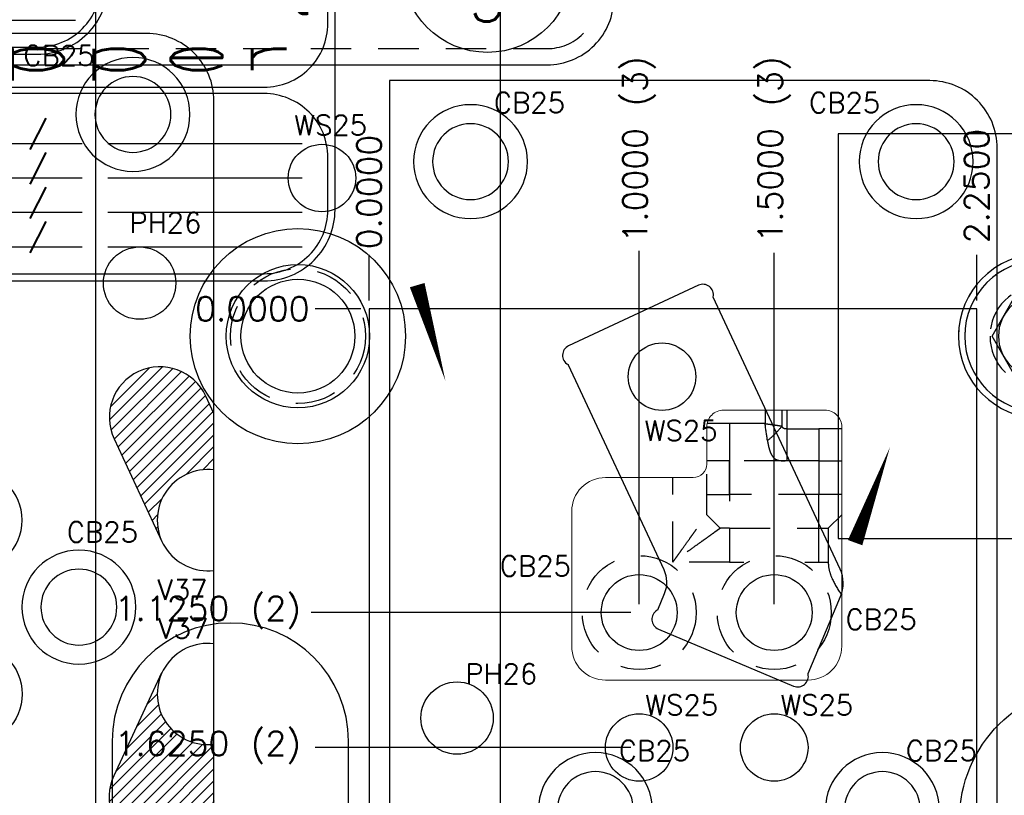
# Model space of a CAD drawing. Header units: inches. Extents: x -77 to 299, y -110 to 144.
# Tile 130 of 256: x 10.96 to 14.61, y -44.35 to -41.48. Entities that reach past the tile are written whole.
import ezdxf
from ezdxf.enums import TextEntityAlignment as Align

# ---------------------------------------------------------------- set-up
doc = ezdxf.new("R2010")
doc.units = ezdxf.units.IN
doc.header["$MEASUREMENT"] = 0
doc.linetypes.add('HIDDEN', pattern=[0.225, 0.15, -0.075])
doc.layers.get('DEFPOINTS').update_dxf_attribs({"color": 8})
for name, color, linetype in [('DSS-M-BA', 74, 'Continuous'), ('DSS-M-H', 4, 'HIDDEN'), ('DSS-M-S', 53, 'Continuous'), ('DST-M-BA', 74, 'Continuous'), ('DST-M-H', 4, 'HIDDEN'), ('DST-M-S', 53, 'Continuous'), ('MFB-M-H', 4, 'HIDDEN'), ('MFB-M-S', 8, 'Continuous'), ('SVA-M-M', 233, 'Continuous'), ('SVD-M-D', 42, 'Continuous'), ('SVD-M-D2', 42, 'Continuous'), ('SVD-M-S', 8, 'Continuous'), ('SVE-M-BA', 74, 'Continuous'), ('SVE-M-D', 42, 'Continuous'), ('SVE-M-D2', 42, 'Continuous'), ('SVE-M-H', 4, 'HIDDEN'), ('SVE-M-S', 8, 'Continuous'), ('SVF-M-M', 233, 'Continuous'), ('SVF-M-S', 8, 'Continuous')]:
    doc.layers.add(name, color=color, linetype=linetype)
doc.styles.add('DIEMAKER', font='SIMPLEX.shx')
doc.styles.add('MONOTXT', font='MONOTXT')
doc.styles.add('R', font='ROMAND.SHX')
doc.styles.get("Standard").update_dxf_attribs({"font": 'txt.shx'})
doc.dimstyles.get("Standard").update_dxf_attribs({"dimtxt": 0.18, "dimasz": 0.18, "dimexe": 0.18, "dimexo": 0.0625, "dimgap": 0.09, "dimtad": 0, "dimtih": 1, "dimtoh": 1, "dimdec": 4, "dimzin": 0, "dimdsep": 46, "dimtxsty": 'Standard', "dimcen": 0.09, "dimadec": 0, "dimazin": 0, "dimtfac": 1, "dimtdec": 4, "dimtofl": 0, "dimtmove": 0, "dimatfit": 3, "dimfxl": 0, "dimtolj": 1, "dimtzin": 0, "dimarcsym": 0})
pattern_1 = [(45, (5.441938, -23.973557), (-0.022097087, 0.022097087), [])]

# ---------------------------------------------------------------- blocks, each defined once
blk = doc.blocks.new('dm103666')
at = {"layer": 'DSS-M-H'}
blk.add_circle((0, 0), 0.1875, dxfattribs=at)
at = {"layer": 'DSS-M-S'}
blk.add_circle((0, 0), 0.1562, dxfattribs=at)
blk = doc.blocks.new('dm103667')
at = {"layer": 'DSS-M-S'}
blk.add_lwpolyline([(-0.0901, 0.156), (-0.1801, 0), (-0.0901, -0.156), (0.0901, -0.156), (0.1801, 0), (0.0901, 0.156)], close=True, dxfattribs=at)
for radius in [0.3045, 0.281]:
    blk.add_circle((0, 0), radius, dxfattribs=at)
blk = doc.blocks.new('dm108272')
at = {"layer": 'DST-M-H'}
for radius in [0.3045, 0.281, 0.1875]:
    blk.add_circle((0, 0), radius, dxfattribs=at)
at = {"layer": 'DST-M-S'}
blk.add_circle((0, 0), 0.1562, dxfattribs=at)
blk = doc.blocks.new('dm108289')
at = {"layer": 'DSS-M-S'}
for radius in [0.3985, 0.2655]:
    blk.add_circle((0, 0), radius, dxfattribs=at)
blk = doc.blocks.new('dm108680')
at = {"layer": 'MFB-M-H'}
blk.add_circle((0, 0), 0.25, dxfattribs=at)
at = {"layer": 'MFB-M-S'}
blk.add_circle((0, 0), 0.2109, dxfattribs=at)
blk = doc.blocks.new('DMDT001')
for p, q in [((0.7257, 0.1211), (1.2132, 0.1211)), ((-0.6188, -1.8033), (0.1437, -1.8033)), ((0.295, -1.8033), (1.4368, -1.8033)), ((-0.6188, -2.0057), (0.1437, -2.0057)), ((0.295, -2.0057), (1.4368, -2.0057)), ((-0.6188, -2.2081), (0.1437, -2.2081)), ((0.295, -2.2081), (1.4368, -2.2081)), ((-0.6188, -2.4105), (0.1437, -2.4105)), ((0.295, -2.4105), (1.4368, -2.4105))]:
    blk.add_line(p, q)
for points in [[(-1.5618, -2.6113), (1.2132, -2.6113, 0.414214), (1.6302, -2.1943), (1.6302, 0.4961, 0.414214), (1.2132, 0.9131), (-1.5618, 0.9131, 0.414214), (-1.9788, 0.4961), (-1.9788, -2.1943, 0.414214)], [(-1.5618, -1.4726), (1.2132, -1.4726, 0.414214), (1.5882, -1.0976), (1.5882, 0.4961, 0.414214), (1.2132, 0.8711), (-1.5618, 0.8711, 0.414214), (-1.9368, 0.4961), (-1.9368, -1.0976, 0.414214)], [(-1.5618, -2.5693), (1.2132, -2.5693, 0.414214), (1.5882, -2.1943), (1.5882, -1.8851, 0.414214), (1.2132, -1.5101), (-1.5618, -1.5101, 0.414214), (-1.9368, -1.8851), (-1.9368, -2.1943, 0.414214)]]:
    blk.add_lwpolyline(points, format="xyb", close=True)
for centre, start, end in [((0.7257, 0.4961), 90, 270), ((1.2132, 0.4961), 270, 90)]:
    blk.add_arc(centre, 0.375, start, end)
at = {"color": 42}
for s, height, style, p in [('DETAIL', 0.34395, 'R', (-1.6251, 0.3158)), ('X=', 0.1875, 'MONOTXT', (-1.8306, -0.2918)), ('Y=', 0.1875, 'MONOTXT', (-1.8339, -0.6443)), ('Z=', 0.1875, 'MONOTXT', (-1.8372, -0.9969)), ('REQ', 0.1875, 'MONOTXT', (0.9986, -0.9969)), ('PROGRAMMED', 0.12, 'DIEMAKER', (-1.8247, -1.8035)), ('SET-UP', 0.12, 'DIEMAKER', (-1.8247, -2.0053)), ('RAN', 0.12, 'DIEMAKER', (-1.8247, -2.2071)), ('CHECKED OK', 0.12, 'DIEMAKER', (-1.8247, -2.4089))]:
    blk.add_text(s, height=height, dxfattribs=dict(at, style=style)).set_placement(p)
for p in [(-0.3953, -1.799), (-0.3953, -2.0014), (-0.3953, -2.2038), (-0.3953, -2.4062)]:
    blk.add_text('/ /', height=0.12107).set_placement(p)
at = {"color": 42, "style": 'R', "width": 0.571895}
blk.add_attdef('DET#', text='', height=0.45, dxfattribs=at).set_placement((0.5139, 0.282), (1.4514, 0.282), align=Align.FIT)
at = {"color": 42, "style": 'DIEMAKER'}
for tag, p in [('XDIM', (-1.4342, -0.2918)), ('YDIM', (-1.4375, -0.6443)), ('ZDIM', (-1.4408, -0.9969))]:
    blk.add_attdef(tag, p, '', height=0.1875, dxfattribs=at)
for tag, p in [('MATL', (1.513, -0.2918)), ('H/T', (1.4952, -0.6443)), ('QTY#', (0.8173, -0.9969))]:
    blk.add_attdef(tag, text='', height=0.1875, dxfattribs=at).set_placement(p, align=Align.RIGHT)
at = {"color": 42, "style": 'DIEMAKER', "width": 5.370504, "flags": 4}
blk.add_attdef('DE#1', text='', height=0.1875, dxfattribs=at).set_placement((-1.6994, -1.3715), (1.3694, -1.3715), align=Align.FIT)
at = {"color": 42, "style": 'DIEMAKER', "flags": 5}
for tag, p in [('DE#2', (-1.8615, -2.8611)), ('DE#3', (-1.8533, -3.1611))]:
    blk.add_attdef(tag, p, '', height=0.1875, dxfattribs=at)
blk = doc.blocks.new('dm108771')
at = {"layer": 'SVD-M-S'}
blk.add_circle((0, 0), 0.1875, dxfattribs=at)
blk = doc.blocks.new('dm108772')
at = {"layer": 'SVD-M-S'}
blk.add_circle((0, 0), 0.134, dxfattribs=at)
blk = doc.blocks.new('dm108773')
at = {"layer": 'SVD-M-S'}
for radius in [0.211, 0.1405]:
    blk.add_circle((0, 0), radius, dxfattribs=at)
blk = doc.blocks.new('dm108774')
at = {"layer": 'SVD-M-S'}
blk.add_circle((0, 0), 0.134, dxfattribs=at)
blk = doc.blocks.new('dm108516')
at = {"layer": 'SVD-M-S'}
blk.add_circle((0, 0), 0.125, dxfattribs=at)
blk = doc.blocks.new('dmdl01')
at = {"style": 'DIEMAKER'}
blk.add_attdef('PTID', text='', height=1, dxfattribs=at).set_placement((0, 0), align=Align.MIDDLE)
at = {"style": 'DIEMAKER', "flags": 1}
for tag, p in [('ENTTYP', (0, -1.523)), ('PTDESC', (0, -3.045))]:
    blk.add_attdef(tag, text='', height=1, dxfattribs=at).set_placement(p, align=Align.MIDDLE)
blk = doc.blocks.new('dm108886')
at = {"layer": 'SVE-M-S'}
blk.add_circle((0, 0), 0.125, dxfattribs=at)
blk = doc.blocks.new('*D2631')
at = {"layer": 'DEFPOINTS', "color": 0}
for p in [(12.0555, -42.5473), (12.2555, -42.5473), (12.2555, -42.5473)]:
    blk.add_point(p, dxfattribs=at)
at = {"layer": 'SVE-M-D', "color": 0, "lineweight": -2}
blk.add_line((12.2243, -42.5473), (12.0555, -42.5473), dxfattribs=at)
at = {"layer": 'SVE-M-D', "color": 0, "insert": (11.823, -42.5473), "char_height": 0.09, "attachment_point": 5}
blk.add_mtext('\\A1;0.0000', dxfattribs=at)
blk = doc.blocks.new('*D2632')
at = {"layer": 'DEFPOINTS', "color": 0}
for p in [(12.2555, -42.3473), (12.2555, -42.5473), (12.2555, -42.5473)]:
    blk.add_point(p, dxfattribs=at)
at = {"layer": 'SVE-M-D', "color": 0, "lineweight": -2}
blk.add_line((12.2555, -42.5161), (12.2555, -42.3473), dxfattribs=at)
at = {"layer": 'SVE-M-D', "color": 0, "insert": (12.2555, -42.1148), "char_height": 0.09, "attachment_point": 5, "rotation": 90}
blk.add_mtext('\\A1;0.0000', dxfattribs=at)
blk = doc.blocks.new('*D2633')
at = {"layer": 'DEFPOINTS', "color": 0}
for p in [(14.5055, -42.3473), (12.2555, -42.5473), (14.5055, -42.5473)]:
    blk.add_point(p, dxfattribs=at)
at = {"layer": 'SVE-M-D', "color": 0, "lineweight": -2}
blk.add_line((14.5055, -42.5161), (14.5055, -42.3473), dxfattribs=at)
at = {"layer": 'SVE-M-D', "color": 0, "insert": (14.5055, -42.0923), "char_height": 0.09, "attachment_point": 5, "rotation": 90}
blk.add_mtext('\\A1;2.2500', dxfattribs=at)
blk = doc.blocks.new('*D2634')
at = {"layer": 'DEFPOINTS', "color": 0}
for p in [(12.2555, -42.5473), (12.0405, -43.6723), (13.2555, -43.6723)]:
    blk.add_point(p, dxfattribs=at)
at = {"layer": 'SVE-M-D', "color": 0, "lineweight": -2}
blk.add_line((13.2243, -43.6723), (12.0405, -43.6723), dxfattribs=at)
at = {"layer": 'SVE-M-D', "color": 0, "insert": (11.658, -43.6723), "char_height": 0.09, "attachment_point": 5}
blk.add_mtext('\\A1;1.1250 (2)', dxfattribs=at)
blk = doc.blocks.new('*D2635')
at = {"layer": 'DEFPOINTS', "color": 0}
for p in [(12.2555, -42.5473), (12.0555, -44.1723), (13.2555, -44.1723)]:
    blk.add_point(p, dxfattribs=at)
at = {"layer": 'SVE-M-D', "color": 0, "lineweight": -2}
blk.add_line((13.2243, -44.1723), (12.0555, -44.1723), dxfattribs=at)
at = {"layer": 'SVE-M-D', "color": 0, "insert": (11.658, -44.1723), "char_height": 0.09, "attachment_point": 5}
blk.add_mtext('\\A1;1.6250 (2)', dxfattribs=at)
blk = doc.blocks.new('*D2636')
at = {"layer": 'DEFPOINTS', "color": 0}
for p in [(12.2555, -42.5473), (12.0405, -44.6723), (13.2555, -44.6723)]:
    blk.add_point(p, dxfattribs=at)
at = {"layer": 'SVE-M-D', "color": 0, "lineweight": -2}
blk.add_line((13.2243, -44.6723), (12.0405, -44.6723), dxfattribs=at)
at = {"layer": 'SVE-M-D', "color": 0, "insert": (11.643, -44.6723), "char_height": 0.09, "attachment_point": 5}
blk.add_mtext('\\A1;2.1250 (2)', dxfattribs=at)
blk = doc.blocks.new('*D2637')
at = {"layer": 'DEFPOINTS', "color": 0}
for p in [(12.2555, -42.5473), (12.0555, -45.7973), (12.2555, -45.7973)]:
    blk.add_point(p, dxfattribs=at)
at = {"layer": 'SVE-M-D', "color": 0, "lineweight": -2}
blk.add_line((12.2243, -45.7973), (12.0555, -45.7973), dxfattribs=at)
at = {"layer": 'SVE-M-D', "color": 0, "insert": (11.8005, -45.7973), "char_height": 0.09, "attachment_point": 5}
blk.add_mtext('\\A1;3.2500', dxfattribs=at)
blk = doc.blocks.new('*D2638')
at = {"layer": 'DEFPOINTS', "color": 0}
for p in [(13.2555, -42.3323), (12.2555, -42.5473), (13.2555, -43.6723)]:
    blk.add_point(p, dxfattribs=at)
at = {"layer": 'SVE-M-D', "color": 0, "lineweight": -2}
blk.add_line((13.2555, -43.6411), (13.2555, -42.3323), dxfattribs=at)
at = {"layer": 'SVE-M-D', "color": 0, "insert": (13.2555, -41.9573), "char_height": 0.09, "attachment_point": 5, "rotation": 90}
blk.add_mtext('\\A1;1.0000 (3)', dxfattribs=at)
blk = doc.blocks.new('*D2639')
at = {"layer": 'DEFPOINTS', "color": 0}
for p in [(13.7555, -42.3398), (12.2555, -42.5473), (13.7555, -43.6723)]:
    blk.add_point(p, dxfattribs=at)
at = {"layer": 'SVE-M-D', "color": 0, "lineweight": -2}
blk.add_line((13.7555, -43.6411), (13.7555, -42.3398), dxfattribs=at)
at = {"layer": 'SVE-M-D', "color": 0, "insert": (13.7555, -41.9573), "char_height": 0.09, "attachment_point": 5, "rotation": 90}
blk.add_mtext('\\A1;1.5000 (3)', dxfattribs=at)
blk = doc.blocks.new('dm108923')
at = {"layer": 'SVE-M-H'}
blk.add_circle((0, 0), 0.211, dxfattribs=at)
at = {"layer": 'SVE-M-S'}
blk.add_circle((0, 0), 0.1405, dxfattribs=at)
blk = doc.blocks.new('DMDBSPLT')
blk.add_line((0.4831, 0), (-0.4831, 0))
blk.add_circle((0, 0), 0.5)
at = {"flags": 1}
for tag, p in [('XDIM', (0.8518, 0.1)), ('YDIM', (2.7624, 0.1)), ('H/T', (4.3481, 0.1)), ('MATL', (0.5618, -0.3997)), ('ZDIM', (2.1539, -0.4)), ('DE#1', (0, -0.9)), ('DE#2', (0, -1.3)), ('DE#3', (0, -1.7))]:
    blk.add_attdef(tag, p, '', height=0.25, dxfattribs=at)
for tag, p in [('DET#', (0.0048, 0.077)), ('SHT#', (0.0007, -0.3175))]:
    blk.add_attdef(tag, text='', height=0.25).set_placement(p, align=Align.CENTER)
blk.add_attdef('QTY#', text='', height=0.25, dxfattribs=at).set_placement((4.2967, -0.4), align=Align.RIGHT)

msp = doc.modelspace()

# ---------------------------------------------------------------- hatches: boundary and pattern name
at = {"layer": 'SVD-M-D'}
h = msp.add_hatch(dxfattribs=at)
h.set_pattern_fill('ANSI31', color=256, scale=0.25)
h.set_pattern_definition(pattern_1)
h.paths.add_polyline_path([(11.31116, -43.02875), (11.48864, -43.40936, -0.5882284), (11.68098, -43.14396), (11.68098, -42.93449), (11.65103, -42.87026, 1)])
h = msp.add_hatch(dxfattribs=at)
h.set_pattern_fill('ANSI31', color=256, scale=0.25)
h.set_pattern_definition(pattern_1)
h.paths.add_polyline_path([(11.68098, -44.16034, -0.5882284), (11.48864, -43.89494), (11.31116, -44.27555, 1), (11.65103, -44.43403), (11.68098, -44.36981)])

# ---------------------------------------------------------------- linework, layer by layer
at = {"layer": 'DSS-M-BA'}
for points in [[(12.16719, -34.69482, 0, 0.0567, 0), (12.06875, -35.05972, 0, 0, 0.1516355), (12.59313, -46.06126, 0, 0, 0.1516355)], [(14.07172, -35.39605, 0, 0.0567, 0), (14.0038, -35.76787, 0, 0, 0.0884404), (14.02656, -46.04669, 0, 0, 0.0884404)]]:
    msp.add_lwpolyline(points, format="xyseb", dxfattribs=at)
at = {"layer": 'DSS-M-H'}
msp.add_lwpolyline([(9.1019, -41.39606, 0.4142136), (9.2894, -41.58356), (12.9144, -41.58356, 0.4142136), (13.1019, -41.39606), (13.1019, -39.77106, 0.4142136), (12.9144, -39.58356), (9.2894, -39.58356, 0.4142136), (9.1019, -39.77106)], format="xyb", close=True, dxfattribs=at)
at = {"layer": 'DSS-M-S'}
msp.add_lwpolyline([(13.1619, -39.77106, 0.4142136), (12.9144, -39.52356), (9.2894, -39.52356, 0.4142136), (9.0419, -39.77106), (9.0419, -41.39606, 0.4142136), (9.2894, -41.64356), (12.9144, -41.64356, 0.4142136), (13.1619, -41.39606)], format="xyb", close=True, dxfattribs=at)
msp.add_lwpolyline([(17.9919, -41.89856), (13.9919, -41.89856), (13.9919, -43.39856), (17.9919, -43.39856)], close=True, dxfattribs=at)
at = {"layer": 'DST-M-BA'}
for points in [[(10.54833, -31.93675, 0, 0.0567, 0), (10.47344, -32.30723, 0, 0, 0.1255157), (11.25851, -46.05662, 0, 0, 0.1255157)], [(12.92293, -33.48488, 0, 0.0567, 0), (12.89123, -33.86154, 0, 0, 0.0617137), (13.41712, -46.04588, 0, 0, 0.0617137)], [(12.28514, -34.31158, 0, 0.0567, 0), (12.26472, -34.68902, 0, 0, 0.047398), (12.76276, -46.04449, 0, 0, 0.047398)], [(10.37231, -34.87278, 0, 0.0567, 0), (10.33411, -35.24881, 0, 0, 0.1226988), (11.98345, -46.06654, 0, 0, 0.1226988)], [(14.18413, -43.05928, 0, 0.0567, 0), (14.055, -43.41337, 0, 0, 0.1578524), (14.07428, -46.06181, 0, 0, 0.1578524)]]:
    msp.add_lwpolyline(points, format="xyseb", dxfattribs=at)
at = {"layer": 'DST-M-H'}
msp.add_lwpolyline([(17.9919, -41.89856), (13.9919, -41.89856), (13.9919, -43.39856), (17.9919, -43.39856)], close=True, dxfattribs=at)
at = {"layer": 'DST-M-S'}
msp.add_lwpolyline([(11.3044, -17.89856), (11.3044, -19.39856, 1), (12.1794, -19.39856), (12.1794, -17.89856), (17.3044, -17.89856), (17.3044, -19.39856, 1), (18.1794, -19.39856), (18.1794, -17.89856), (25.2419, -17.89856), (25.2419, -45.64856), (18.1794, -45.64856), (18.1794, -44.14856, 1), (17.3044, -44.14856), (17.3044, -45.64856), (12.1794, -45.64856), (12.1794, -44.14856, 1), (11.3044, -44.14856), (11.3044, -45.64856), (4.2419, -45.64856), (4.2419, -17.89856)], format="xyb", close=True, dxfattribs=at)
at = {"layer": 'MFB-M-S'}
msp.add_lwpolyline([(11.24191, -45.64856), (12.74191, -45.64856), (12.74191, -17.89856), (11.24191, -17.89856)], close=True, dxfattribs=at)
at = {"layer": 'SVD-M-S'}
for points in [[(9.68098, -45.77715), (11.43098, -45.77715, 0.4142136), (11.68098, -45.52715), (11.68098, -41.77715, 0.4142136), (11.43098, -41.52715), (9.68098, -41.52715, 0.4142136), (9.43098, -41.77715), (9.43098, -45.52715, 0.4142136)], [(12.58098, -44.70215), (14.33098, -44.70215, 0.4142136), (14.58098, -44.45215), (14.58098, -41.95215, 0.4142136), (14.33098, -41.70215), (12.33098, -41.70215), (12.33098, -44.45215, 0.4142136)], [(13.34809, -43.60266), (13.32268, -43.66291, -0.1596692), (13.32186, -43.66385, 0.6145258), (13.32674, -43.73371), (13.82729, -43.94477, 0.6145258), (13.88071, -43.89949, -0.1596692), (13.88082, -43.89825), (14.00097, -43.61329, 0.2119316), (13.99906, -43.511), (13.52978, -42.50461, -0.1596692), (13.52963, -42.50337, 0.6145258), (13.47455, -42.46012), (12.99422, -42.6841, 0.6145258), (12.99195, -42.7541, -0.1596692), (12.9928, -42.75501), (13.34642, -43.51334, -0.2119316)]]:
    msp.add_lwpolyline(points, format="xyb", close=True, dxfattribs=at)
for points in [[(11.68098, -42.93449), (11.65103, -42.87026, 1), (11.31116, -43.02875), (11.48864, -43.40936)], [(11.68098, -44.36981), (11.65103, -44.43403, -1), (11.31116, -44.27555), (11.48864, -43.89494)]]:
    msp.add_lwpolyline(points, format="xyb", dxfattribs=at)
for centre in [(11.65858, -43.33012), (11.65858, -43.97418)]:
    msp.add_arc(centre, 0.1875, 83.139, 276.861, dxfattribs=at)
at = {"layer": 'SVE-M-BA'}
msp.add_lwpolyline([(12.53822, -42.8147, 0, 0.0567, 0), (12.43354, -42.4595, 0, 0, -0.1460531), (12.5426, -41.5539, 0, 0, -0.1460531)], format="xyseb", dxfattribs=at)
at = {"layer": 'SVE-M-H'}
for p, q in [((13.72139, -42.92234), (13.72139, -42.97236)), ((13.78452, -42.98137), (13.78452, -42.92234)), ((13.80256, -42.92234), (13.80256, -42.99204)), ((13.59023, -42.97236), (13.50678, -42.97236)), ((13.72139, -42.97236), (13.59023, -42.97236)), ((13.59023, -42.97236), (13.59023, -43.11014)), ((13.80256, -42.99204), (13.92091, -42.99204)), ((14.00551, -42.99204), (13.92091, -42.99204)), ((13.92091, -42.99204), (13.92091, -43.11014)), ((13.59023, -43.11014), (13.50553, -43.11014)), ((13.50553, -43.31014), (13.50553, -43.12234)), ((13.79406, -43.11014), (13.59023, -43.11014)), ((13.59023, -43.11014), (13.59023, -43.36014)), ((13.92091, -43.11014), (13.80256, -43.11014)), ((13.92091, -43.11014), (14.00551, -43.11014)), ((13.38053, -43.48514), (13.38053, -43.17234)), ((13.50553, -43.23514), (13.59023, -43.23514)), ((13.92091, -43.23514), (13.59023, -43.23514)), ((14.00551, -43.23514), (13.92091, -43.23514)), ((13.92092, -43.36014), (13.92091, -43.23514)), ((13.55553, -43.36014), (13.50553, -43.31014)), ((13.55553, -43.36014), (13.50553, -43.31014)), ((14.00551, -43.31014), (13.95551, -43.36014)), ((13.59023, -43.36014), (13.55553, -43.36014)), ((13.59023, -43.36014), (13.92091, -43.36014)), ((13.59023, -43.36014), (13.59023, -43.48514)), ((13.92091, -43.36014), (13.95551, -43.36014)), ((13.95551, -43.36014), (13.95551, -43.48514)), ((13.59023, -43.48514), (13.38053, -43.48514)), ((13.59023, -43.48514), (13.64234, -43.48514)), ((13.86868, -43.48514), (13.92091, -43.48514)), ((13.92091, -43.48514), (13.95551, -43.48514))]:
    msp.add_line(p, q, dxfattribs=at)
at = {"layer": 'SVE-M-H', "flags": 128}
for points in [[(13.59023, -43.11014), (13.59023, -43.11014)], [(13.59023, -43.23514), (13.59023, -43.21344), (13.59023, -43.19239), (13.59023, -43.17264), (13.59023, -43.15479), (13.59023, -43.13939), (13.59023, -43.12689), (13.59023, -43.11768), (13.59023, -43.11204), (13.59023, -43.11014)], [(13.59023, -43.36014), (13.59023, -43.36014)], [(13.95551, -43.36014), (13.95551, -43.36014)]]:
    msp.add_lwpolyline(points, dxfattribs=at)
at = {"layer": 'SVE-M-H'}
for points, knots in [([(13.72139, -42.97236), (13.72398, -42.97272), (13.72902, -42.97344), (13.73639, -42.97449), (13.74336, -42.97548), (13.74993, -42.97642), (13.75608, -42.97729), (13.76181, -42.97811), (13.76714, -42.97888), (13.77205, -42.97958), (13.77656, -42.98023), (13.78069, -42.98083), (13.78328, -42.9812), (13.78452, -42.98137)], [0, 0, 0, 0, 0.1182492, 0.2310306, 0.338344, 0.4401893, 0.5365665, 0.6274756, 0.7129165, 0.7928893, 0.867394, 0.9364308, 1, 1, 1, 1]), ([(13.78452, -42.98137), (13.7768, -42.99114), (13.76809, -43.0009), (13.75884, -43.01014), (13.74971, -43.01926), (13.74006, -43.02784), (13.73041, -43.03548)], [-0.99399771, -0.99399771, -0.99399771, -0.99399771, -0.49099771, -0.49099771, -0.49099771, 0.006, 0.006, 0.006, 0.006]), ([(13.80256, -42.99204), (13.80134, -42.99204), (13.79938, -42.99203), (13.79646, -42.99199), (13.79397, -42.99173), (13.79046, -42.99084), (13.78647, -42.9876), (13.78521, -42.98357), (13.78452, -42.98137)], [0, 0, 0, 0, 0.1530862, 0.245194, 0.3693375, 0.4721587, 0.7125562, 1, 1, 1, 1]), ([(13.80256, -43.01489), (13.80256, -43.02254), (13.80256, -43.03004), (13.80256, -43.03724), (13.80256, -43.05152), (13.80256, -43.06463), (13.80256, -43.07556), (13.80256, -43.08649), (13.80256, -43.09524), (13.80256, -43.10116), (13.80256, -43.10688), (13.80256, -43.10995), (13.80256, -43.11014)], [0.00824651, 0.00824651, 0.00824651, 0.00824651, 0.13427733, 0.13427733, 0.13427733, 0.38427733, 0.38427733, 0.38427733, 0.63427733, 0.63427733, 0.63427733, 0.87603081, 0.87603081, 0.87603081, 0.87603081]), ([(13.73041, -43.03548), (13.73071, -43.03748), (13.7313, -43.04145), (13.7323, -43.04714), (13.73337, -43.0526), (13.73453, -43.0578), (13.73577, -43.06273), (13.73708, -43.06738), (13.73846, -43.07175), (13.74121, -43.07948), (13.74571, -43.08913), (13.75205, -43.09779), (13.75999, -43.10452), (13.76806, -43.10796), (13.7769, -43.10943), (13.78254, -43.10989), (13.78708, -43.11008), (13.7898, -43.11012), (13.79091, -43.11014)], [0, 0, 0, 0, 0.0417954, 0.0831494, 0.1240313, 0.1644016, 0.2042143, 0.2434401, 0.2820663, 0.3200727, 0.458761, 0.5876854, 0.6770212, 0.8303059, 0.8945661, 0.9422117, 0.9765155, 1, 1, 1, 1]), ([(13.79056, -43.11014), (13.7928, -43.11001), (13.79749, -43.10974), (13.80082, -43.10852), (13.80256, -43.10788)], [0, 0, 0, 0, 0.4782012, 1, 1, 1, 1]), ([(13.80256, -43.11014), (13.80199, -43.11014), (13.8005, -43.11014), (13.79774, -43.11014), (13.79443, -43.11014), (13.79201, -43.11014), (13.79091, -43.11014)], [0, 0, 0, 0, 0.1439857, 0.3825013, 0.7201688, 1, 1, 1, 1]), ([(13.92091, -43.11014), (13.92091, -43.11014), (13.92091, -43.1134), (13.92091, -43.12592), (13.92091, -43.13518), (13.92091, -43.15832), (13.92091, -43.17219), (13.92091, -43.20242), (13.92091, -43.21878), (13.92091, -43.23514)], [0, 0, 0, 0, 0.25, 0.25, 0.5, 0.5, 0.75, 0.75, 1, 1, 1, 1]), ([(13.38053, -43.48514), (13.38269, -43.48211), (13.38702, -43.47605), (13.3935, -43.46699), (13.39963, -43.45846), (13.40705, -43.44812), (13.42148, -43.42786), (13.43648, -43.40686), (13.45184, -43.38536), (13.46105, -43.37243), (13.47059, -43.35905), (13.47816, -43.34849), (13.48479, -43.33926), (13.49019, -43.33173), (13.49484, -43.32524), (13.49871, -43.31984), (13.50176, -43.31555), (13.50395, -43.31246), (13.50532, -43.31049), (13.50546, -43.31026), (13.50553, -43.31014)], [0, 0, 0, 0, 0.0412003, 0.0822633, 0.123125, 0.1574925, 0.2235888, 0.4007122, 0.449501, 0.5336245, 0.5917358, 0.6559758, 0.7055492, 0.7528553, 0.7980072, 0.8411715, 0.8825838, 0.922564, 0.9615293, 1, 1, 1, 1]), ([(13.55553, -43.36014), (13.55551, -43.36016), (13.55547, -43.36018), (13.55504, -43.36049), (13.55434, -43.36098), (13.55335, -43.36168), (13.55209, -43.36257), (13.55055, -43.36366), (13.54874, -43.36494), (13.54667, -43.36641), (13.54434, -43.36806), (13.54175, -43.3699), (13.53832, -43.37232), (13.53096, -43.37763), (13.51973, -43.38569), (13.50499, -43.39624), (13.48805, -43.40831), (13.46662, -43.42359), (13.44546, -43.43873), (13.42806, -43.45115), (13.41373, -43.46134), (13.39787, -43.47271), (13.38632, -43.48099), (13.38053, -43.48514)], [0, 0, 0, 0, 0.01832775, 0.03669732, 0.05517389, 0.0738176, 0.09268324, 0.11182019, 0.13127247, 0.15107892, 0.1712735, 0.19188557, 0.21294033, 0.24759701, 0.3440655, 0.41395058, 0.48689709, 0.60279493, 0.72519395, 0.78375076, 0.84310458, 0.92129498, 1, 1, 1, 1]), ([(13.92091, -43.48514), (13.92091, -43.46878), (13.92091, -43.45242), (13.92091, -43.42219), (13.92091, -43.40832), (13.92091, -43.38518), (13.92091, -43.37592), (13.92091, -43.3634), (13.92091, -43.36014), (13.92091, -43.36014)], [0, 0, 0, 0, 0.25, 0.25, 0.5, 0.5, 0.75, 0.75, 1, 1, 1, 1]), ([(13.95551, -43.48514), (13.95551, -43.49649), (13.95707, -43.50756), (13.96266, -43.52929), (13.96669, -43.53993), (13.98072, -43.57035), (13.99265, -43.58924), (14.00551, -43.60762)], [0, 0, 0, 0, 0.25, 0.25, 0.5, 0.5, 1, 1, 1, 1])]:
    msp.add_open_spline(points, degree=3, knots=knots, dxfattribs=at)
for points in [[(13.73041, -43.03548), (13.72762, -43.01592), (13.7245, -42.99413), (13.72139, -42.97236)], [(13.80256, -42.99204), (13.80256, -42.99971), (13.80256, -43.00737), (13.80256, -43.01489)]]:
    msp.add_open_spline(points, degree=3, dxfattribs=at)
at = {"layer": 'SVE-M-S', "color": 1}
msp.add_lwpolyline([(12.25553, -45.79734), (14.50553, -45.79734), (14.50553, -42.54734), (12.25553, -42.54734)], close=True, dxfattribs=at)
at = {"layer": 'SVE-M-S', "color": 7, "linetype": 'Continuous', "lineweight": 15}
msp.add_lwpolyline([(13.00553, -43.29734), (13.00553, -43.79734, 0.4142136), (13.13053, -43.92234), (13.88051, -43.92234, 0.4142136), (14.00551, -43.79734), (14.00551, -42.98484, 0.4142136), (13.94301, -42.92234), (13.56803, -42.92234, 0.4142136), (13.50553, -42.98484), (13.50553, -43.12234, -0.4142136), (13.45553, -43.17234), (13.13053, -43.17234, 0.4142136)], format="xyb", close=True, dxfattribs=at)
at = {"layer": 'SVF-M-S'}
msp.add_circle((14.94171, -44.43978), 0.5, dxfattribs=at)

# ---------------------------------------------------------------- block references
at = {"xscale": -1}
for name, p, rotation in [('dm108773', (11.38098, -41.82715), 180), ('dm108773', (12.63098, -42.00215), 180), ('dm108773', (14.28098, -42.00215), 180), ('dm108771', (10.78358, -43.33012), 25.00000000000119), ('dm108773', (11.18098, -43.65215), 180), ('dm108773', (13.09348, -44.40215), 180), ('dm108773', (14.15598, -44.40215), 180)]:
    msp.add_blockref(name, p, dxfattribs=dict(at, rotation=rotation))
for name, p in [('dm108516', (12.08098, -42.06298)), ('dm108289', (11.99191, -42.64856)), ('dm108772', (11.40593, -42.45215)), ('dm108680', (11.99191, -42.64856)), ('dm108516', (13.34004, -42.79869)), ('dm108923', (13.25553, -43.67234)), ('dm108923', (13.75551, -43.67234)), ('dm108774', (12.58098, -44.06298)), ('dm108886', (13.25553, -44.17234)), ('dm108886', (13.75551, -44.17234))]:
    msp.add_blockref(name, p)
for name in ['dm103667', 'dm108272', 'dm103666']:
    msp.add_blockref(name, (14.7419, -42.64856), dxfattribs=at)
at = {"rotation": 154.9999999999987}
msp.add_blockref('dm108771', (10.78358, -43.97418), dxfattribs=at)
at = {"layer": 'SVA-M-M'}
ref = msp.add_blockref('DMDT001', (10.26275, -39.95952), dxfattribs=dict(at, xscale=0.63, yscale=0.63, zscale=0.63))
ref.add_attrib('DET#', '17', dxfattribs={"layer": '0', "color": 42, "height": 0.2835, "style": 'R', "width": 1.182432}).set_placement((10.58648, -39.78183), (11.1771, -39.78183), align=Align.FIT)
ref.add_attrib('XDIM', '9.2250', (9.35921, -40.14337), dxfattribs={"layer": '0', "color": 42, "height": 0.118125, "style": 'DIEMAKER'})
ref.add_attrib('YDIM', '13.0000', (9.35712, -40.36545), dxfattribs={"layer": '0', "color": 42, "height": 0.118125, "style": 'DIEMAKER'})
ref.add_attrib('ZDIM', '0.5000', (9.35503, -40.58753), dxfattribs={"layer": '0', "color": 42, "height": 0.118125, "style": 'DIEMAKER'})
ref.add_attrib('MATL', 'A-2', dxfattribs={"layer": '0', "color": 42, "height": 0.118125, "style": 'DIEMAKER'}).set_placement((11.21594, -40.14337), align=Align.RIGHT)
ref.add_attrib('H/T', '60/62', dxfattribs={"layer": '0', "color": 42, "height": 0.118125, "style": 'DIEMAKER'}).set_placement((11.20471, -40.36545), align=Align.RIGHT)
ref.add_attrib('QTY#', '1', dxfattribs={"layer": '0', "color": 42, "height": 0.11812, "style": 'DIEMAKER'}).set_placement((10.77765, -40.58753), align=Align.RIGHT)
ref.add_attrib('DE#1', 'Die Backup', dxfattribs={"layer": '0', "color": 42, "height": 0.118125, "style": 'DIEMAKER', "width": 1.998327, "flags": 4}).set_placement((9.19211, -40.82355), (11.12549, -40.82355), align=Align.FIT)
at = {"layer": 'SVD-M-D2'}
ref = msp.add_blockref('dmdl01', (10.88888, -41.82715), dxfattribs=dict(at, xscale=0.075, yscale=0.075, zscale=0.075))
ref.add_attrib('PTID', 'CB25', dxfattribs={"layer": '0', "height": 0.075, "style": 'DIEMAKER'}).set_placement((11.10702, -41.60901), align=Align.MIDDLE)
ref = msp.add_blockref('dmdl01', (12.63098, -42.00215), dxfattribs=dict(at, xscale=0.075, yscale=0.075, zscale=0.075))
ref.add_attrib('PTID', 'CB25', dxfattribs={"layer": '0', "height": 0.075, "style": 'DIEMAKER'}).set_placement((12.84912, -41.78401), align=Align.MIDDLE)
ref = msp.add_blockref('dmdl01', (13.79786, -42.00215), dxfattribs=dict(at, xscale=0.075, yscale=0.075, zscale=0.075))
ref.add_attrib('PTID', 'CB25', dxfattribs={"layer": '0', "height": 0.075, "style": 'DIEMAKER'}).set_placement((14.016, -41.78401), align=Align.MIDDLE)
ref = msp.add_blockref('dmdl01', (11.95537, -42.02436), dxfattribs=dict(at, xscale=0.075, yscale=0.075, zscale=0.075))
ref.add_attrib('PTID', 'WS25', dxfattribs={"layer": '0', "height": 0.075, "style": 'DIEMAKER'}).set_placement((12.1127, -41.86703), align=Align.MIDDLE)
ref = msp.add_blockref('dmdl01', (11.33736, -42.39169), dxfattribs=dict(at, xscale=0.075, yscale=0.075, zscale=0.075))
ref.add_attrib('PTID', 'PH26', dxfattribs={"layer": '0', "height": 0.075, "style": 'DIEMAKER'}).set_placement((11.50105, -42.22799), align=Align.MIDDLE)
ref = msp.add_blockref('dmdl01', (13.25308, -43.15595), dxfattribs=dict(at, xscale=0.075, yscale=0.075, zscale=0.075))
ref.add_attrib('PTID', 'WS25', dxfattribs={"layer": '0', "height": 0.075, "style": 'DIEMAKER'}).set_placement((13.41041, -42.99862), align=Align.MIDDLE)
ref = msp.add_blockref('dmdl01', (11.04967, -43.5925), dxfattribs=dict(at, xscale=0.075, yscale=0.075, zscale=0.075))
ref.add_attrib('PTID', 'CB25', dxfattribs={"layer": '0', "height": 0.075, "style": 'DIEMAKER'}).set_placement((11.26781, -43.37436), align=Align.MIDDLE)
ref = msp.add_blockref('dmdl01', (11.36252, -43.78938), dxfattribs=dict(at, xscale=0.075, yscale=0.075, zscale=0.075))
ref.add_attrib('PTID', 'V37', dxfattribs={"layer": '0', "height": 0.075, "style": 'DIEMAKER'}).set_placement((11.56405, -43.58786), align=Align.MIDDLE)
ref = msp.add_blockref('dmdl01', (11.36551, -43.93243), dxfattribs=dict(at, xscale=0.075, yscale=0.075, zscale=0.075))
ref.add_attrib('PTID', 'V37', dxfattribs={"layer": '0', "height": 0.075, "style": 'DIEMAKER'}).set_placement((11.56703, -43.7309), align=Align.MIDDLE)
ref = msp.add_blockref('dmdl01', (12.58098, -44.06298), dxfattribs=dict(at, xscale=0.075, yscale=0.075, zscale=0.075))
ref.add_attrib('PTID', 'PH26', dxfattribs={"layer": '0', "height": 0.075, "style": 'DIEMAKER'}).set_placement((12.74467, -43.89929), align=Align.MIDDLE)
ref = msp.add_blockref('dmdl01', (13.09348, -44.40215), dxfattribs=dict(at, xscale=0.075, yscale=0.075, zscale=0.075))
ref.add_attrib('PTID', 'CB25', dxfattribs={"layer": '0', "height": 0.075, "style": 'DIEMAKER'}).set_placement((13.31162, -44.18401), align=Align.MIDDLE)
ref = msp.add_blockref('dmdl01', (14.15598, -44.40215), dxfattribs=dict(at, xscale=0.075, yscale=0.075, zscale=0.075))
ref.add_attrib('PTID', 'CB25', dxfattribs={"layer": '0', "height": 0.075, "style": 'DIEMAKER'}).set_placement((14.37412, -44.18401), align=Align.MIDDLE)
at = {"layer": 'SVE-M-BA', "xscale": 0.63, "yscale": 0.63, "zscale": 0.63}
msp.add_blockref('DMDBSPLT', (12.69348, -41.28252), dxfattribs=at).add_auto_attribs({'DET#': '149', 'SHT#': '5'})
at = {"layer": 'SVE-M-D2'}
ref = msp.add_blockref('dmdl01', (12.65282, -43.71766), dxfattribs=dict(at, xscale=0.075, yscale=0.075, zscale=0.075))
ref.add_attrib('PTID', 'CB25', dxfattribs={"layer": '0', "height": 0.075, "style": 'DIEMAKER'}).set_placement((12.87096, -43.49951), align=Align.MIDDLE)
ref = msp.add_blockref('dmdl01', (13.93311, -43.91591), dxfattribs=dict(at, xscale=0.075, yscale=0.075, zscale=0.075))
ref.add_attrib('PTID', 'CB25', dxfattribs={"layer": '0', "height": 0.075, "style": 'DIEMAKER'}).set_placement((14.15125, -43.69776), align=Align.MIDDLE)
ref = msp.add_blockref('dmdl01', (13.25553, -44.17234), dxfattribs=dict(at, xscale=0.075, yscale=0.075, zscale=0.075))
ref.add_attrib('PTID', 'WS25', dxfattribs={"layer": '0', "height": 0.075, "style": 'DIEMAKER'}).set_placement((13.41286, -44.01501), align=Align.MIDDLE)
ref = msp.add_blockref('dmdl01', (13.75551, -44.17234), dxfattribs=dict(at, xscale=0.075, yscale=0.075, zscale=0.075))
ref.add_attrib('PTID', 'WS25', dxfattribs={"layer": '0', "height": 0.075, "style": 'DIEMAKER'}).set_placement((13.91284, -44.01501), align=Align.MIDDLE)
at = {"layer": 'SVF-M-M'}
ref = msp.add_blockref('DMDT001', (11.10222, -40.79868), dxfattribs=dict(at, xscale=0.63, yscale=0.63, zscale=0.63))
ref.add_attrib('DET#', '120', dxfattribs={"layer": '0', "color": 42, "height": 0.2835, "style": 'R', "width": 0.767544}).set_placement((11.42595, -40.62099), (12.01657, -40.62099), align=Align.FIT)
ref.add_attrib('XDIM', '9.2250', (10.19868, -40.98254), dxfattribs={"layer": '0', "color": 42, "height": 0.118125, "style": 'DIEMAKER'})
ref.add_attrib('YDIM', '14.5000', (10.19659, -41.20462), dxfattribs={"layer": '0', "color": 42, "height": 0.118125, "style": 'DIEMAKER'})
ref.add_attrib('ZDIM', '1.0000', (10.1945, -41.4267), dxfattribs={"layer": '0', "color": 42, "height": 0.118125, "style": 'DIEMAKER'})
ref.add_attrib('MATL', 'A-2', dxfattribs={"layer": '0', "color": 42, "height": 0.118125, "style": 'DIEMAKER'}).set_placement((12.05541, -40.98254), align=Align.RIGHT)
ref.add_attrib('H/T', '58/60', dxfattribs={"layer": '0', "color": 42, "height": 0.118125, "style": 'DIEMAKER'}).set_placement((12.04418, -41.20462), align=Align.RIGHT)
ref.add_attrib('QTY#', '1', dxfattribs={"layer": '0', "color": 42, "height": 0.11812, "style": 'DIEMAKER'}).set_placement((11.61712, -41.4267), align=Align.RIGHT)
ref.add_attrib('DE#1', 'Stripper', dxfattribs={"layer": '0', "color": 42, "height": 0.118125, "style": 'DIEMAKER', "width": 2.888338, "flags": 4}).set_placement((10.03158, -41.66272), (11.96496, -41.66272), align=Align.FIT)

# ---------------------------------------------------------------- dimensions: what is measured, and where the dimension line sits
at = {"layer": 'SVE-M-D'}
for feature_location, offset, dtype, origin, override, picture, middle in [((13.25553, -43.67234), (0, 1.34), 1, (12.25553, -42.54734), {"dimscale": 0.5, "dimpost": ' (3)'}, '*D2638', (13.25553, -41.95734)), ((13.75551, -43.67234), (0, 1.3325), 1, (12.25553, -42.54734), {"dimscale": 0.5, "dimpost": ' (3)'}, '*D2639', (13.75551, -41.95734)), ((14.50553, -42.54734), (0, 0.2), 1, (12.25553, -42.54734), {"dimscale": 0.5}, '*D2633', (14.50553, -42.09234)), ((12.2555250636, -42.547341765), (0, 0.2), 1, (12.2555250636, -42.547341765), {"dimscale": 0.5}, '*D2632', (12.2555250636, -42.114841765)), ((12.2555250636, -42.547341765), (-0.2, 0), 0, (12.2555250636, -42.547341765), {"dimscale": 0.5}, '*D2631', (11.8230250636, -42.547341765)), ((13.25553, -44.67234), (-1.215, 0), 0, (12.25553, -42.54734), {"dimscale": 0.5, "dimpost": ' (2)'}, '*D2636', (11.64303, -44.67234)), ((13.25553, -43.67234), (-1.215, 0), 0, (12.25553, -42.54734), {"dimscale": 0.5, "dimpost": ' (2)'}, '*D2634', (11.65803, -43.67234)), ((13.25553, -44.17234), (-1.2, 0), 0, (12.25553, -42.54734), {"dimscale": 0.5, "dimpost": ' (2)'}, '*D2635', (11.65803, -44.17234)), ((12.25553, -45.79734), (-0.2, 0), 0, (12.25553, -42.54734), {"dimscale": 0.5}, '*D2637', (11.80053, -45.79734))]:
    dim = msp.add_ordinate_dim(feature_location=feature_location, offset=offset, dtype=dtype, origin=origin, dimstyle='Standard', override=override, dxfattribs=at)
    dim.commit()
    dim.dimension.update_dxf_attribs({"geometry": picture, "text_midpoint": middle})

doc.saveas('drawing.dxf')
